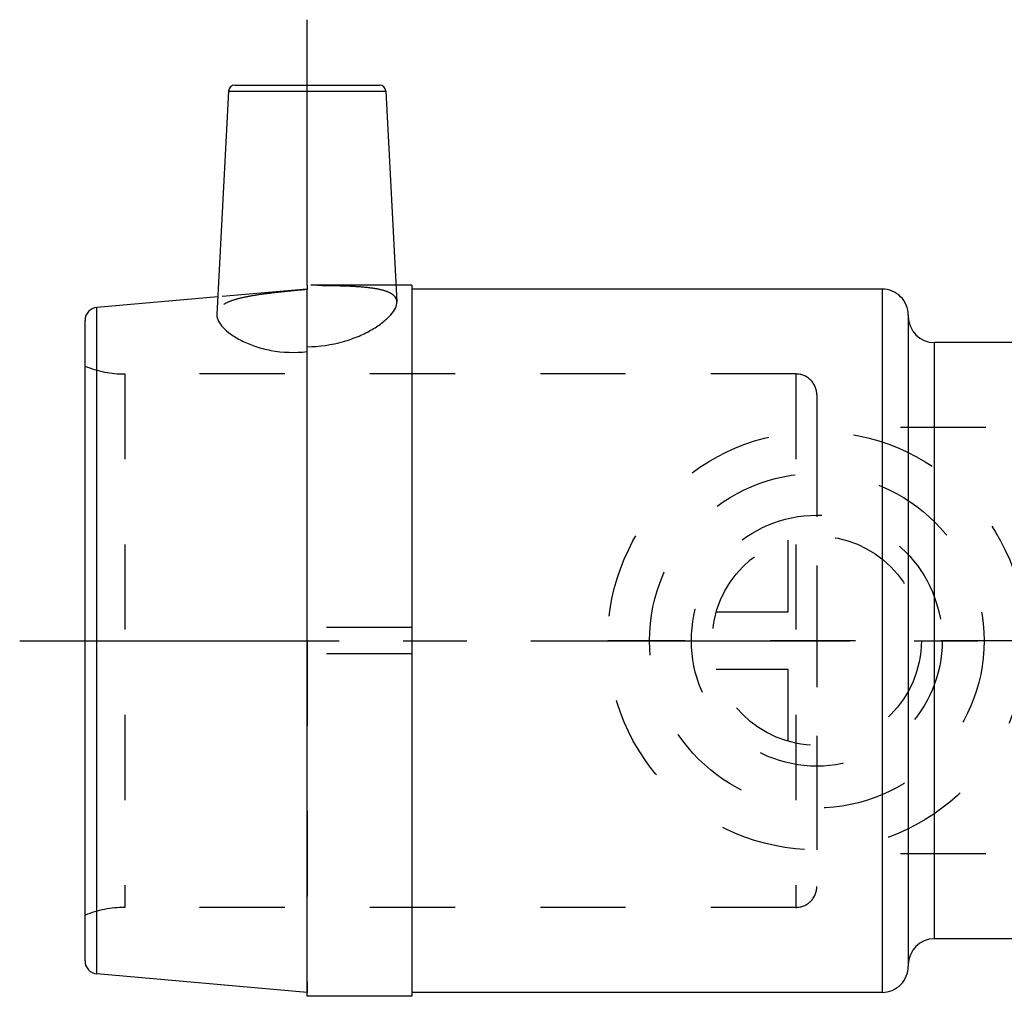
# Model space of a CAD drawing. Header units: millimetres. Extents: x 378 to 622, y 465 to 540.
# Tile 1 of 6: x 378 to 453, y 465 to 540. Entities that reach past the tile are written whole.
import ezdxf

# ---------------------------------------------------------------- set-up
doc = ezdxf.new("R2010")
doc.units = ezdxf.units.MM
doc.header["$LTSCALE"] = 65.185185
doc.linetypes.add('CENTER', pattern=[0.6, 0.375, -0.075, 0.075, -0.075])
doc.linetypes.add('HIDDEN', pattern=[0.2, 0.1, -0.1])
for name, color, linetype in [('ACHSEN_S', 7, 'CONTINUOUS'), ('KOERPER', 7, 'CONTINUOUS'), ('KONST.EL_MIT_GEO', 7, 'CONTINUOUS'), ('KURVEN', 7, 'CONTINUOUS')]:
    doc.layers.add(name, color=color, linetype=linetype)

msp = doc.modelspace()

# ---------------------------------------------------------------- linework, layer by layer
at = {"layer": 'ACHSEN_S', "color": 2, "linetype": 'CENTER'}
msp.add_line((377.5, 492.323), (622.5, 492.323), dxfattribs=at)
at = {"layer": 'KOERPER', "color": 2, "linetype": 'CENTER'}
for p, q in [((399.5, 519.523), (399.5, 539.823)), ((399.5, 514.813), (399.5, 519.185))]:
    msp.add_line(p, q, dxfattribs=at)
at = {"layer": 'KOERPER', "color": 7, "linetype": 'Continuous'}
for p, q in [((393.475, 534.349), (392.581, 517.286)), ((405.525, 534.349), (406.369, 518.237)), ((407.5, 519.523), (406.302, 519.523)), ((407.5, 519.522), (407.5, 465.123)), ((443.5, 519.223), (407.5, 519.223)), ((399.5, 465.123), (399.5, 514.813)), ((477.518, 515.123), (447.5, 515.123)), ((477.519, 469.523), (447.5, 469.523)), ((407.5, 465.123), (399.5, 465.123)), ((443.5, 465.423), (407.5, 465.423))]:
    msp.add_line(p, q, dxfattribs=at)
at = {"layer": 'KOERPER', "color": 8, "linetype": 'HIDDEN'}
for p, q in [((399.5, 519.523), (399.5, 519.185)), ((406.302, 519.523), (399.5, 519.523)), ((477.497, 508.623), (438.5, 508.623)), ((407.5, 493.323), (399.5, 493.323)), ((407.5, 491.323), (399.5, 491.323)), ((477.497, 476.023), (438.5, 476.023))]:
    msp.add_line(p, q, dxfattribs=at)
for points, knots in [([(399.5, 519.185), (399.048, 519.145), (398.16, 519.063), (396.874, 518.927), (395.69, 518.774), (394.654, 518.592), (393.801, 518.371), (393.153, 518.098), (392.71, 517.749), (392.589, 517.433), (392.581, 517.29)], [0, 0, 0, 0, 0.182293, 0.357609, 0.51923, 0.661333, 0.779634, 0.872404, 0.942384, 1, 1, 1, 1]), ([(406.369, 518.242), (406.362, 518.375), (406.242, 518.673), (405.796, 518.971), (405.154, 519.178), (404.306, 519.32), (403.278, 519.408), (402.104, 519.457), (400.828, 519.48), (399.948, 519.484), (399.5, 519.484)], [0, 0, 0, 0, 0.055151, 0.122457, 0.21378, 0.331965, 0.474973, 0.638167, 0.81547, 1, 1, 1, 1])]:
    msp.add_open_spline(points, degree=3, knots=knots, dxfattribs=at)
at = {"layer": 'KOERPER', "color": 7, "linetype": 'Continuous'}
for points, knots in [([(399.5, 514.813), (400.433, 514.813), (401.798, 515.006), (403.435, 515.588), (404.448, 516.094), (405.265, 516.638), (405.872, 517.185), (406.265, 517.704), (406.377, 518.08), (406.369, 518.242)], [0, 0, 0, 0, 0.344332, 0.500401, 0.640198, 0.761282, 0.861679, 0.94039, 1, 1, 1, 1]), ([(392.581, 517.29), (392.562, 516.926), (392.96, 516.328), (393.676, 515.732), (394.506, 515.236), (395.534, 514.809), (397.204, 514.374), (398.577, 514.333), (399.5, 514.435)], [0, 0, 0, 0, 0.136544, 0.235606, 0.355574, 0.495126, 0.652096, 1, 1, 1, 1])]:
    msp.add_open_spline(points, degree=3, knots=knots, dxfattribs=at)
at = {"layer": 'KONST.EL_MIT_GEO', "color": 7, "linetype": 'Continuous'}
for p, q in [((393.475, 534.349), (405.525, 534.349)), ((393.974, 534.823), (405.026, 534.823)), ((443.5, 519.223), (443.5, 465.423)), ((392.651, 518.624), (383.413, 517.815)), ((383.413, 466.83), (383.413, 517.815)), ((445.5, 517.223), (445.5, 467.423)), ((382.5, 467.826), (382.5, 516.819)), ((447.5, 469.523), (447.5, 515.123)), ((399.5, 465.423), (383.413, 466.83))]:
    msp.add_line(p, q, dxfattribs=at)
at = {"layer": 'KONST.EL_MIT_GEO', "color": 8, "linetype": 'HIDDEN'}
for p, q in [((399.5, 519.223), (392.651, 518.624)), ((385.54, 512.723), (385.54, 471.923)), ((436.9, 512.723), (385.54, 512.723)), ((436.9, 512.723), (436.9, 471.923)), ((438.5, 511.123), (438.5, 473.523)), ((399.5, 492.323), (399.5, 465.423)), ((436.9, 471.923), (385.54, 471.923))]:
    msp.add_line(p, q, dxfattribs=at)
at = {"layer": 'KONST.EL_MIT_GEO', "color": 7, "linetype": 'Continuous'}
for centre, radius, start, end in [((393.974, 534.323), 0.5, 89.99987, 176.99999), ((405.026, 534.323), 0.5, 3.00001, 90.00013), ((443.5, 517.223), 2, 359.99999, 90), ((383.5, 516.819), 1, 95.00001, 180.00006), ((447.5, 517.123), 2, 180, 270), ((447.5, 467.523), 2, 90, 180), ((383.5, 467.826), 1, 179.99994, 264.99999), ((443.5, 467.423), 2, 270, 0.00001)]:
    msp.add_arc(centre, radius, start, end, dxfattribs=at)
at = {"layer": 'KONST.EL_MIT_GEO', "color": 8, "linetype": 'HIDDEN'}
for centre, radius, start, end in [((385.54, 520.723), 8, 247.66835, 270), ((436.9, 511.123), 1.6, 359.99997, 90), ((436.9, 473.523), 1.6, 270, 0.00003), ((385.54, 463.923), 8, 90, 112.33165)]:
    msp.add_arc(centre, radius, start, end, dxfattribs=at)
at = {"layer": 'KURVEN', "color": 8, "linetype": 'HIDDEN'}
for p, q in [((438.5, 508.323), (438.5, 476.323)), ((436.3, 494.523), (436.3, 500.014)), ((430.808, 494.523), (436.3, 494.523)), ((454.5, 492.323), (422.5, 492.323)), ((436.3, 490.123), (430.808, 490.123)), ((436.3, 484.631), (436.3, 490.123))]:
    msp.add_line(p, q, dxfattribs=at)
for radius in [16, 12.8, 9.6, 8]:
    msp.add_circle((438.5, 492.323), radius, dxfattribs=at)

doc.saveas('drawing.dxf')
